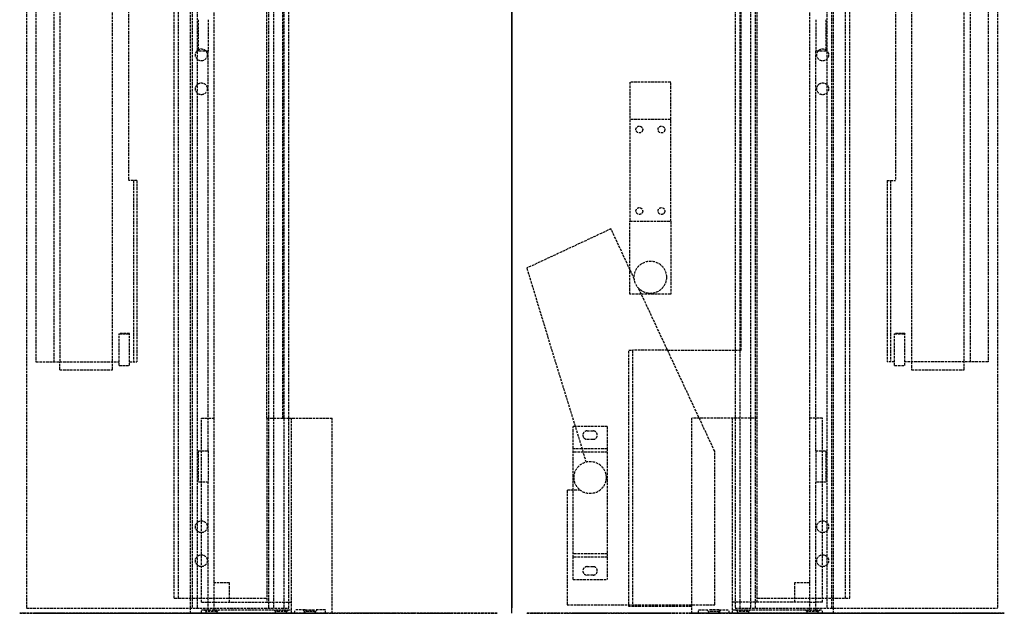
# Model space of a CAD drawing. Header units: millimetres. Extents: x -290 to 290, y 0 to 900.
# Tile 1 of 2: x -290 to 290, y 0 to 350. Entities that reach past the tile are written whole.
import ezdxf

# ---------------------------------------------------------------- set-up
doc = ezdxf.new("R2010")
doc.units = ezdxf.units.MM
doc.header["$LTSCALE"] = 10
doc.linetypes.add('ALLCAD_Strich', pattern=[0.2, 0.15, -0.05])
for name, color, linetype in [('BESCH_KONT_sich_schn_ansi_2d', 40, 'Continuous'), ('BESCH_KONT_sich_schn_grun_2d', 10, 'Continuous'), ('BESCH_KONT_sich_schn_seit_2d', 160, 'Continuous')]:
    doc.layers.add(name, color=color, linetype=linetype)

msp = doc.modelspace()

# ---------------------------------------------------------------- linework, layer by layer
at = {"layer": 'BESCH_KONT_sich_schn_ansi_2d', "linetype": 'ALLCAD_Strich'}
for p, q in [((-290, 0, 15.6), (-290, 0)), ((-287.4, 0, 15.6), (-290, 0, 15.6)), ((-290, 0), (-235.4, 0)), ((-287.4, 0, 3.5), (-287.4, 0, 15.6)), ((-266.4, 0, 3.5), (-287.4, 0, 3.5)), ((-286, 0, 37.5), (-188.4, 0, 37.5)), ((-286, 0, 38.5), (-131.4, 0, 38.5)), ((-286, 0, 37.5), (-286, 0, 38.5)), ((-280.4, 0, 29.95), (-231.4, 0, 29.95)), ((-280.4, 0, 14.95), (-280.4, 0, 29.95)), ((-269.9, 0, 14.95), (-280.4, 0, 14.95)), ((-277.5, 0, 3.5), (-277.5, 0)), ((-275.9, 0, 29.95), (-275.9, 0, 37.5)), ((-273.9, 0, 4.95), (-273.9, 0, 14.95)), ((-266.4, 0, 4.95), (-273.9, 0, 4.95)), ((-270.5, 0, 3.5), (-270.5, 0)), ((-269.9, 0, 29.95), (-269.9, 0, 37.5)), ((-269.9, 0, 14.95), (-266.4, 0, 14.95)), ((-269.9, 0, 27.95), (-269.9, 0, 14.95)), ((-269.9, 0, 27.95), (-266.4, 0, 27.95)), ((-235.4, 0, 3.5), (-266.4, 0, 3.5)), ((-266.4, 0, 27.95), (-235.4, 0, 27.95)), ((-266.4, 0, 3.5), (-266.4, 0, 27.95)), ((-266.4, 0, 14.95), (-220.9, 0, 14.95)), ((-266.4, 0, 4.95), (-257.4, 0, 4.95)), ((-235.4, 0, 4.95), (-257.4, 0, 4.95)), ((-257.4, 0, 4.95), (-257.4, 0, 3.5)), ((-235.4, 0, 27.95), (-231.4, 0, 27.95)), ((-235.4, 0, 3.5), (-235.4, 0, 27.95)), ((-235.4, 0), (-235.4, 0, 3.5)), ((-220.9, 0, 4.95), (-235.4, 0, 4.95)), ((-231.4, 0, 18.65), (-231.4, 0, 37.5)), ((-231.4, 0, 18.65), (-225.4, 0, 18.65)), ((-225.4, 0, 27.95), (-231.4, 0, 27.95)), ((-231.4, 0, 29.95), (-225.4, 0, 29.95)), ((-225.9, 0, 27.95), (-225.9, 0, 29.95)), ((-225.4, 0, 18.65), (-225.4, 0, 37.5)), ((-225.4, 0, 27.95), (-222.9, 0, 27.95)), ((-225.4, 0, 29.95), (-220.9, 0, 29.95)), ((-222.9, 0, 27.95), (-222.9, 0, 15.95)), ((-222.9, 0, 15.95), (-220.9, 0, 15.95)), ((-220.9, 0, 15.95), (-220.9, 0, 29.95)), ((-220.9, 0, 15.95), (-220.9, 0, 4.95)), ((-196.9, 0, 15.95), (-220.9, 0, 15.95)), ((-220.9, 0, 29.95), (-196.9, 0, 29.95)), ((-218.9, 0, 29.95), (-218.9, 0, 37.5)), ((-218.9, 0, 38.5), (-218.9, 0, 76.95)), ((-218.9, 0, 37.5), (-218.9, 0, 38.5)), ((-212.9, 0, 82.95), (-206.9, 0, 82.95)), ((-200.9, 0, 76.95), (-200.9, 0, 38.5)), ((-200.9, 0, 37.5), (-200.9, 0, 29.95)), ((-200.9, 0, 38.5), (-200.9, 0, 37.5)), ((-199, 0, 15.6), (-196.4, 0, 15.6)), ((-199, 0), (-199, 0, 15.6)), ((-144.4, 0), (-199, 0)), ((-198.9, 0, 15.95), (-198.9, 0, 15.6)), ((-198.9, 0, 15.6), (-198.9, 0, 1.45)), ((-198.9, 0, 1.45), (-144.4, 0, 1.45)), ((-196.9, 0, 29.95), (-196.9, 0, 15.95)), ((-196.9, 0, 15.6), (-196.9, 0, 15.95)), ((-196.9, 0, 3.45), (-196.9, 0, 15.6)), ((-144.4, 0, 3.45), (-196.9, 0, 3.45)), ((-196.4, 0, 3.5), (-166.4, 0, 3.5)), ((-196.4, 0, 15.6), (-196.4, 0, 3.5)), ((-127.9, 0, 29.95), (-189.4, 0, 29.95)), ((-189.4, 0, 29.95), (-189.4, 0, 14.95)), ((-189.4, 0, 14.95), (-182.9, 0, 14.95)), ((-188.4, 0, 37.5), (-188.4, 0, 36.15)), ((-186.5, 0, 3.5), (-186.5, 0)), ((-185.4, 0, 37.5), (-143.4, 0, 37.5)), ((-185.4, 0, 36.15), (-185.4, 0, 37.5)), ((-184.9, 0, 37.5), (-184.9, 0, 29.95)), ((-182.9, 0, 14.95), (-182.9, 0, 4.95)), ((-182.9, 0, 4.95), (-129.9, 0, 4.95)), ((-182.9, 0, 14.95), (-178.9, 0, 14.95)), ((-179.5, 0, 3.5), (-179.5, 0)), ((-178.9, 0, 37.5), (-178.9, 0, 29.95)), ((-178.9, 0, 14.95), (-175.4, 0, 14.95)), ((-178.9, 0, 14.95), (-178.9, 0, 27.95)), ((-178.9, 0, 27.95), (-175.4, 0, 27.95)), ((-175.4, 0, 4.95), (-175.4, 0, 3.5)), ((-175.4, 0, 27.95), (-144.4, 0, 27.95)), ((-175.4, 0, 4.95), (-175.4, 0, 14.95)), ((-175.4, 0, 14.95), (-137.57, 0, 14.95)), ((-175.4, 0, 27.95), (-175.4, 0, 14.95)), ((-166.4, 0, 4.95), (-166.4, 0, 3.5)), ((-166.4, 0, 3.5), (-144.4, 0, 3.5)), ((-144.4, 0, 3.5), (-144.4, 0, 4.95)), ((-144.4, 0, 3.5), (-144.4, 0)), ((-144.4, 0, 1.45), (-119.9, 0, 1.45)), ((-121.9, 0, 3.45), (-144.4, 0, 3.45)), ((-144.4, 0, 27.95), (-134.9, 0, 27.95)), ((-144.4, 0, 27.95), (-144.4, 0, 4.95)), ((-143.4, 0, 37.5), (-143.4, 0, 36.15)), ((-140.4, 0, 36.15), (-140.4, 0, 29.95)), ((-140.4, 0, 37.5), (-134.4, 0, 37.5)), ((-140.4, 0, 36.15), (-140.4, 0, 37.5)), ((-140.4, 0, 27.95), (-140.4, 0, 18.65)), ((-140.4, 0, 18.65), (-134.4, 0, 18.65)), ((-134.43, 0, 14.95), (-137.57, 0, 14.95)), ((-134.9, 0, 27.95), (-131.9, 0, 27.95)), ((-134.9, 0, 27.95), (-134.9, 0, 29.95)), ((-134.43, 0, 14.95), (-129.9, 0, 14.95)), ((-134.4, 0, 29.95), (-134.4, 0, 33.78)), ((-134.4, 0, 33.78), (-134.4, 0, 36.15)), ((-134.4, 0, 37.5), (-134.4, 0, 36.15)), ((-134.4, 0, 18.65), (-134.4, 0, 29.95)), ((-131.9, 0, 27.95), (-131.9, 0, 15.95)), ((-131.9, 0, 15.95), (-129.9, 0, 15.95)), ((-131.4, 0, 36.15), (-131.4, 0, 38.5)), ((-129.9, 0, 15.95), (-105.9, 0, 15.95)), ((-129.9, 0, 4.95), (-129.9, 0, 15.95)), ((-129.9, 0, 15.95), (-129.9, 0, 29.95)), ((-127.9, 0, 76.95), (-127.9, 0, 29.95)), ((-109.9, 0, 29.95), (-127.9, 0, 29.95)), ((-115.9, 0, 82.95), (-121.9, 0, 82.95)), ((-121.9, 0, 15.95), (-121.9, 0, 3.45)), ((-121.9, 0, 29.95), (-121.9, 0, 15.95)), ((-119.9, 0, 1.45), (-119.9, 0, 15.95)), ((-119.9, 0, 15.95), (-119.9, 0, 27.95)), ((-119.9, 0, 27.95), (-117.9, 0, 27.95)), ((-119.4, 0, 34.95), (-109.9, 0, 34.95)), ((-119.4, 0, 29.95), (-119.4, 0, 34.95)), ((-117.9, 0, 27.95), (-105.9, 0, 27.95)), ((-117.9, 0, 29.95), (-117.9, 0, 27.95)), ((-105.9, 0, 29.95), (-109.9, 0, 29.95)), ((-109.9, 0, 29.95), (-109.9, 0, 76.95)), ((-109.9, 0, 34.95), (-93.5, 0, 34.95)), ((-105.9, 0, 15.95), (-105.9, 0, 29.95)), ((-105.9, 0, 27.95), (-93.5, 0, 27.95)), ((-93.5, 0, 29.95), (-105.9, 0, 29.95)), ((-93.5, 0, 30), (-69.5, 0, 30)), ((-93.5, 0, 21), (-93.5, 0, 30)), ((-69.5, 0, 21), (-93.5, 0, 21)), ((-93.5, 0, 38.5), (-69.5, 0, 38.5)), ((-93.5, 0, 38.5), (-93.5, 0, 30)), ((-93.5, 0, 23), (-69.5, 0, 23)), ((-93.5, 0, 27.95), (-91.63, 0, 27.95)), ((-91.63, 0, 29.95), (-93.5, 0, 29.95)), ((-93.5, 0, 34.95), (-74.64, 0, 34.95)), ((-91.63, 0, 27.95), (-68.9, 0, 27.95)), ((-91.63, 0, 29.95), (-68.9, 0, 29.95)), ((-91.63, 0, 27.95), (-91.63, 0, 29.95)), ((-74.64, 0, 24.95), (-91.63, 0, 24.95)), ((-91.63, 0, 27.95), (-91.63, 0, 24.95)), ((-91, 0, 38.5), (-91, 0, 23)), ((-90, 0, 38.5), (-90, 0, 21)), ((-86, 0, 38.5), (-86, 0, 21)), ((-77, 0, 38.5), (-77, 0, 21)), ((-74.64, 0, 24.95), (-72.06, 0, 24.95)), ((-72.06, 0, 34.95), (-74.64, 0, 34.95)), ((-74.64, 0, 34.95), (-74.64, 0, 24.95)), ((-73, 0, 38.5), (-73, 0, 21)), ((-69.5, 0, 24.95), (-72.06, 0, 24.95)), ((-72.06, 0, 34.95), (-69.5, 0, 34.95)), ((-72.06, 0, 24.95), (-72.06, 0, 34.95)), ((-72, 0, 38.5), (-72, 0, 23)), ((-69.5, 0, 21), (-69.5, 0, 30)), ((-58.29, 0, 24.95), (-69.5, 0, 24.95)), ((-69.5, 0, 34.95), (-58.29, 0, 34.95)), ((-69.5, 0, 38.5), (-69.5, 0, 30)), ((-68.9, 0, 29.95), (-68.9, 0, 27.95)), ((-68.9, 0, 27.95), (-68.9, 0, 24.95)), ((-8.68, 0, 24.95), (-58.29, 0, 24.95)), ((-58.29, 0, 34.95), (-8.68, 0, 34.95)), ((-58.29, 0, 24.95), (-58.29, 0, 34.95)), ((-56, 0, 20.5), (-36, 0, 20.5)), ((-56, 0, 2), (-56, 0, 20.5)), ((-56, 0, 2), (-36, 0, 2)), ((-56, 0), (-36, 0)), ((-56, 0), (-56, 0, 2)), ((-56, 0, 18.5), (-36, 0, 18.5)), ((-55.47, 0, 36.25), (-36.52, 0, 36.25)), ((-55.47, 0, 20.5), (-55.47, 0, 24.95)), ((-55.47, 0, 34.95), (-55.47, 0, 36.25)), ((-50.25, 0, 2), (-50.25, 0)), ((-47.75, 0, 2), (-47.75, 0)), ((-44.25, 0, 2), (-44.25, 0)), ((-43.6, 0, 34.95), (-43.6, 0, 24.95)), ((-41.75, 0, 2), (-41.75, 0)), ((-40.21, 0, 24.95), (-40.21, 0, 34.95)), ((-36.52, 0, 20.5), (-36.52, 0, 24.95)), ((-36.52, 0, 34.95), (-36.52, 0, 36.25)), ((-36.52, 0, 24.95), (-36.52, 0, 34.95)), ((-36, 0, 20.5), (-36, 0, 2)), ((-36, 0, 2), (-36, 0)), ((-32.4, 0, 24.95), (-32.4, 0, 34.95)), ((-8.68, 0, 34.95), (-8.68, 0, 24.95)), ((32.4, 0, 24.95), (8.68, 0, 24.95)), ((8.68, 0, 34.95), (8.68, 0, 24.95)), ((8.68, 0, 34.95), (32.4, 0, 34.95)), ((68.9, 0, 24.95), (32.4, 0, 24.95)), ((32.4, 0, 24.95), (32.4, 0, 34.95)), ((32.4, 0, 34.95), (109.9, 0, 34.95)), ((36, 0, 2), (36, 0, 20.5)), ((36, 0), (36, 0, 2)), ((36, 0, 2), (56, 0, 2)), ((56, 0, 20.5), (36, 0, 20.5)), ((56, 0), (36, 0)), ((56, 0, 18.5), (36, 0, 18.5)), ((36.52, 0, 36.25), (55.47, 0, 36.25)), ((36.52, 0, 20.5), (36.52, 0, 24.95)), ((36.52, 0, 34.95), (36.52, 0, 36.25)), ((36.52, 0, 24.95), (36.52, 0, 34.95)), ((40.21, 0, 24.95), (40.21, 0, 34.95)), ((41.75, 0, 2), (41.75, 0)), ((43.6, 0, 34.95), (43.6, 0, 24.95)), ((44.25, 0, 2), (44.25, 0)), ((45.99, 0, 0), (45.99, 0, 0)), ((45.99, 0, 0.01), (45.99, 0, 0.01)), ((45.99, 0, 0), (45.99, 0, 0.01)), ((45.99, 0, 0), (45.99, 0, 0)), ((45.99, 0, 0.01), (45.99, 0, 0)), ((45.99, 0, 0.01), (45.99, 0, 0.01)), ((45.99, 0, 0.01), (45.99, 0, 0)), ((46, 0, 0.01), (46, 0, 0.01)), ((46, 0, 0.01), (46, 0, 0)), ((46, 0, 0.01), (46, 0, 0.01)), ((46, 0, 0), (46, 0, 0)), ((46, 0, 0), (46, 0, 0.01)), ((46, 0, 0), (46, 0, 0)), ((46, 0, 0), (46, 0, 0)), ((46, 0, 0), (46, 0, 0)), ((46, 0, 0.01), (46, 0, 0.01)), ((46, 0, 0.01), (46, 0, 0.01)), ((46, 0, 0), (46, 0, 0.01)), ((46, 0, 0), (46, 0, 0.01)), ((46.01, 0, 0), (46.01, 0, 0)), ((46.01, 0, 0.01), (46.01, 0, 0.01)), ((46.01, 0, 0), (46.01, 0, 0)), ((46.01, 0, 0.01), (46.01, 0, 0)), ((46.01, 0, 0.01), (46.01, 0, 0.01)), ((46.01, 0, 0.01), (46.01, 0, 0)), ((46.01, 0, 0), (46.01, 0, 0.01)), ((47.75, 0, 2), (47.75, 0)), ((50.25, 0, 2), (50.25, 0)), ((55.47, 0, 20.5), (55.47, 0, 24.95)), ((55.47, 0, 34.95), (55.47, 0, 36.25)), ((56, 0, 20.5), (56, 0, 2)), ((56, 0, 2), (56, 0)), ((58.29, 0, 24.95), (58.29, 0, 34.95)), ((68.9, 0, 16), (70.9, 0, 16)), ((105.9, 0, 29.95), (68.9, 0, 29.95)), ((68.9, 0, 29.95), (68.9, 0, 16)), ((68.9, 0, 24.95), (70.9, 0, 24.95)), ((69.5, 0, 38.5), (72, 0, 38.5)), ((69.5, 0, 38.5), (69.5, 0, 34.95)), ((69.5, 0, 30), (93.5, 0, 30)), ((70.9, 0, 21), (69.5, 0, 21)), ((70.9, 0, 23), (69.5, 0, 23)), ((69.5, 0, 23), (69.5, 0, 21)), ((69.5, 0, 34.95), (69.5, 0, 23)), ((93.5, 0, 21), (70.9, 0, 21)), ((93.5, 0, 23), (70.9, 0, 23)), ((70.9, 0, 16), (70.9, 0, 27.95)), ((105.9, 0, 27.95), (70.9, 0, 27.95)), ((91.63, 0, 24.95), (70.9, 0, 24.95)), ((91, 0, 38.5), (72, 0, 38.5)), ((72, 0, 38.5), (72, 0, 34.95)), ((72, 0, 24.95), (72, 0, 23)), ((72, 0, 34.95), (72, 0, 24.95)), ((72.06, 0, 24.95), (72.06, 0, 34.95)), ((73, 0, 38.5), (73, 0, 21)), ((74.64, 0, 34.95), (74.64, 0, 24.95)), ((77, 0, 38.5), (77, 0, 21)), ((86, 0, 38.5), (86, 0, 21)), ((90, 0, 38.5), (90, 0, 21)), ((91, 0, 38.5), (93.5, 0, 38.5)), ((91, 0, 38.5), (91, 0, 34.95)), ((91, 0, 24.95), (91, 0, 23)), ((91, 0, 34.95), (91, 0, 24.95)), ((91.63, 0, 27.95), (91.63, 0, 24.95)), ((91.63, 0, 27.95), (91.63, 0, 29.95)), ((93.5, 0, 21), (93.5, 0, 23)), ((93.5, 0, 38.5), (93.5, 0, 34.95)), ((93.5, 0, 27.95), (93.5, 0, 23)), ((93.5, 0, 34.95), (93.5, 0, 27.95)), ((105.9, 0, 29.95), (109.9, 0, 29.95)), ((105.9, 0, 15.95), (105.9, 0, 29.95)), ((129.9, 0, 15.95), (105.9, 0, 15.95)), ((144.4, 0, 27.95), (105.9, 0, 27.95)), ((109.9, 0, 29.95), (109.9, 0, 76.95)), ((127.9, 0, 29.95), (109.9, 0, 29.95)), ((109.9, 0, 34.95), (119.4, 0, 34.95)), ((115.9, 0, 82.95), (121.9, 0, 82.95)), ((119.4, 0, 29.95), (119.4, 0, 34.95)), ((127.9, 0, 29.95), (189.4, 0, 29.95)), ((127.9, 0, 76.95), (127.9, 0, 29.95)), ((182.9, 0, 4.95), (129.9, 0, 4.95)), ((129.9, 0, 4.95), (129.9, 0, 15.95)), ((129.9, 0, 14.95), (134.43, 0, 14.95)), ((131.9, 0, 15.95), (129.9, 0, 15.95)), ((129.9, 0, 15.95), (129.9, 0, 29.95)), ((131.4, 0, 38.5), (286, 0, 38.5)), ((131.4, 0, 36.15), (131.4, 0, 38.5)), ((131.9, 0, 27.95), (131.9, 0, 15.95)), ((134.4, 0, 36.15), (134.4, 0, 29.95)), ((134.4, 0, 37.5), (140.4, 0, 37.5)), ((134.4, 0, 37.5), (134.4, 0, 36.15)), ((134.4, 0, 29.95), (134.4, 0, 18.65)), ((134.4, 0, 18.65), (140.4, 0, 18.65)), ((134.43, 0, 14.95), (137.57, 0, 14.95)), ((134.9, 0, 27.95), (134.9, 0, 29.95)), ((137.57, 0, 14.95), (175.4, 0, 14.95)), ((140.4, 0, 29.95), (140.4, 0, 36.15)), ((140.4, 0, 36.15), (140.4, 0, 37.5)), ((140.4, 0, 27.95), (140.4, 0, 18.65)), ((143.4, 0, 37.5), (143.4, 0, 36.15)), ((143.4, 0, 37.5), (185.4, 0, 37.5)), ((144.4, 0), (144.4, 0, 3.5)), ((144.4, 0, 4.95), (144.4, 0, 3.5)), ((144.4, 0, 3.5), (166.4, 0, 3.5)), ((199, 0), (144.4, 0)), ((144.4, 0, 4.95), (144.4, 0, 27.95)), ((144.4, 0, 27.95), (175.4, 0, 27.95)), ((166.4, 0, 3.5), (166.4, 0, 4.95)), ((166.4, 0, 3.5), (196.4, 0, 3.5)), ((175.4, 0, 3.5), (175.4, 0, 4.95)), ((175.4, 0, 14.95), (175.4, 0, 27.95)), ((175.4, 0, 27.95), (178.9, 0, 27.95)), ((175.4, 0, 14.95), (178.9, 0, 14.95)), ((175.4, 0, 14.95), (175.4, 0, 4.95)), ((178.9, 0, 37.5), (178.9, 0, 29.95)), ((178.9, 0, 14.95), (182.9, 0, 14.95)), ((178.9, 0, 27.95), (178.9, 0, 14.95)), ((179.5, 0, 3.5), (179.5, 0)), ((182.9, 0, 14.95), (182.9, 0, 4.95)), ((189.4, 0, 14.95), (182.9, 0, 14.95)), ((184.9, 0, 37.5), (184.9, 0, 29.95)), ((185.4, 0, 36.15), (185.4, 0, 37.5)), ((186.5, 0, 3.5), (186.5, 0)), ((188.4, 0, 37.5), (188.4, 0, 36.15)), ((188.4, 0, 37.5), (286, 0, 37.5)), ((189.4, 0, 29.95), (189.4, 0, 14.95)), ((196.4, 0, 15.6), (199, 0, 15.6)), ((196.4, 0, 3.5), (196.4, 0, 15.6)), ((220.9, 0, 29.95), (196.9, 0, 29.95)), ((196.9, 0, 29.95), (196.9, 0, 15.95)), ((196.9, 0, 15.95), (220.9, 0, 15.95)), ((199, 0, 15.6), (199, 0)), ((200.9, 0, 76.95), (200.9, 0, 38.5)), ((200.9, 0, 37.5), (200.9, 0, 29.95)), ((200.9, 0, 38.5), (200.9, 0, 37.5)), ((212.9, 0, 82.95), (206.9, 0, 82.95)), ((218.9, 0, 29.95), (218.9, 0, 37.5)), ((218.9, 0, 38.5), (218.9, 0, 76.95)), ((218.9, 0, 37.5), (218.9, 0, 38.5)), ((225.4, 0, 29.95), (220.9, 0, 29.95)), ((220.9, 0, 15.95), (220.9, 0, 4.95)), ((220.9, 0, 4.95), (235.4, 0, 4.95)), ((222.9, 0, 15.95), (220.9, 0, 15.95)), ((220.9, 0, 15.95), (220.9, 0, 29.95)), ((266.4, 0, 14.95), (220.9, 0, 14.95)), ((225.4, 0, 27.95), (222.9, 0, 27.95)), ((222.9, 0, 27.95), (222.9, 0, 15.95)), ((225.4, 0, 18.65), (225.4, 0, 37.5)), ((225.4, 0, 18.65), (231.4, 0, 18.65)), ((225.4, 0, 29.95), (231.4, 0, 29.95)), ((231.4, 0, 27.95), (225.4, 0, 27.95)), ((225.9, 0, 29.95), (225.9, 0, 27.95)), ((280.4, 0, 29.95), (231.4, 0, 29.95)), ((231.4, 0, 18.65), (231.4, 0, 37.5)), ((235.4, 0, 27.95), (231.4, 0, 27.95)), ((235.4, 0, 3.5), (266.4, 0, 3.5)), ((235.4, 0, 3.5), (235.4, 0, 27.95)), ((235.4, 0, 27.95), (266.4, 0, 27.95)), ((235.4, 0, 3.5), (235.4, 0)), ((235.4, 0), (290, 0)), ((257.4, 0, 4.95), (235.4, 0, 4.95)), ((257.4, 0, 4.95), (266.4, 0, 4.95)), ((257.4, 0, 3.5), (257.4, 0, 4.95)), ((266.4, 0, 27.95), (269.9, 0, 27.95)), ((266.4, 0, 27.95), (266.4, 0, 3.5)), ((266.4, 0, 4.95), (273.9, 0, 4.95)), ((269.9, 0, 14.95), (266.4, 0, 14.95)), ((287.4, 0, 3.5), (266.4, 0, 3.5)), ((269.9, 0, 27.95), (269.9, 0, 14.95)), ((269.9, 0, 14.95), (280.4, 0, 14.95)), ((269.9, 0, 29.95), (269.9, 0, 37.5)), ((270.5, 0, 3.5), (270.5, 0)), ((273.9, 0, 4.95), (273.9, 0, 14.95)), ((275.9, 0, 29.95), (275.9, 0, 37.5)), ((277.5, 0, 3.5), (277.5, 0)), ((280.4, 0, 14.95), (280.4, 0, 29.95)), ((286, 0, 38.5), (286, 0, 37.5)), ((290, 0, 15.6), (287.4, 0, 15.6)), ((287.4, 0, 15.6), (287.4, 0, 3.5)), ((290, 0), (290, 0, 15.6))]:
    msp.add_line(p, q, dxfattribs=at)
at = {"layer": 'BESCH_KONT_sich_schn_ansi_2d', "linetype": 'ALLCAD_Strich', "extrusion": (0, 1, 0)}
for centre in [(268, 11), (227, 11), (210, 77), (-210, 77), (-227, 11), (-268, 11)]:
    msp.add_circle(centre, 3.25, dxfattribs=at)
at = {"layer": 'BESCH_KONT_sich_schn_ansi_2d', "linetype": 'ALLCAD_Strich', "extrusion": (0, -1, 0)}
for centre, radius in [((-210, 77), 4.25), ((-177, 11), 4.25), ((-177, 11), 3.25), ((-136, 11), 3.25), ((-119, 77), 4.25), ((-119, 40), 4.25), ((-119, 40), 3.25), ((-119, 77), 3.25), ((119, 40), 4.25), ((119, 77), 4.25), ((119, 77), 3.25), ((119, 40), 3.25), ((136, 11), 3.25), ((177, 11), 4.25), ((177, 11), 3.25), ((210, 77), 4.25)]:
    msp.add_circle(centre, radius, dxfattribs=at)
for centre, radius, start, end in [((-268, 11), 4.25, 111.6567, 0), ((-268, 11), 4.25, 68.3433, 111.6567), ((-268, 11), 4.25, 360, 68.3433), ((-227, 11), 4.25, 111.6567, 68.3433), ((-210, 40), 4.25, 0, 200.66732), ((-210, 40), 4.25, 200.66732, 216.03188), ((-210, 40), 4.25, 216.03188, 323.96812), ((-210, 40), 4.25, 323.96812, 339.33268), ((-210, 40), 4.25, 339.33268, 360), ((-186.9, 36.15), 1.5, 180, 0), ((-141.9, 36.15), 1.5, 180, 0), ((-136, 11), 4.25, 111.6567, 68.3433), ((-136, 11), 4.25, 68.3433, 111.6567), ((-132.9, 36.15), 1.5, 180, 0), ((-121.9, 76.95), 6, 90, 180), ((-115.9, 76.95), 6, 0, 90), ((45.99, 0), 0.00116, 180, 270), ((45.99, 0.01), 0.00116, 90, 180), ((45.99, 0), 0.00271, 270, 360), ((45.99, 0.01), 0.00271, 0, 90), ((46, 0.01), 0.00217, 270, 360), ((46, 0.01), 0.00217, 0, 90), ((46.01, 0), 0.00116, 180, 270), ((46.01, 0.01), 0.00116, 90, 180), ((46.01, 0), 0.00271, 270, 360), ((46.01, 0.01), 0.00271, 0, 90), ((136, 11), 4.25, 111.6567, 68.3433), ((136, 11), 4.25, 68.3433, 111.6567), ((206.9, 76.95), 6, 90, 180), ((210, 40), 4.25, 180, 200.66732), ((210, 40), 4.25, 339.33268, 180), ((210, 40), 4.25, 200.66732, 216.03188), ((210, 40), 4.25, 216.03188, 323.96812), ((212.9, 76.95), 6, 0, 90), ((210, 40), 4.25, 323.96812, 339.33268), ((227, 11), 4.25, 111.6567, 68.3433), ((227, 11), 4.25, 68.3433, 111.6567), ((268, 11), 4.25, 180, 68.3433), ((268, 11), 4.25, 111.6567, 180), ((268, 11), 4.25, 68.3433, 111.6567)]:
    msp.add_arc(centre, radius, start, end, dxfattribs=at)
at = {"layer": 'BESCH_KONT_sich_schn_ansi_2d', "linetype": 'ALLCAD_Strich', "extrusion": (0, 1, 0)}
for centre, radius, start, end in [((227, 11), 4.25, 68.3433, 111.6567), ((212.9, 76.95), 6, 0, 90), ((210, 40), 3.25, 336.42182, 207.48643), ((210, 40), 3.25, 332.51357, 336.42182), ((210, 40), 3.25, 309.71514, 332.51357), ((210, 40), 3.25, 230.28486, 309.71514), ((210, 40), 3.25, 207.48643, 230.28486), ((206.9, 76.95), 6, 90, 180), ((-45.99, 0.01), 0.00271, 0, 90), ((-45.99, 0), 0.00271, 270, 360), ((-45.99, 0.01), 0.00116, 90, 180), ((-45.99, 0), 0.00116, 180, 270), ((-46, 0.01), 0.00093, 90, 180), ((-46, 0.01), 0.00093, 180, 270), ((-46.01, 0.01), 0.00271, 0, 90), ((-46.01, 0), 0.00271, 270, 360), ((-46.01, 0.01), 0.00116, 90, 180), ((-46.01, 0), 0.00116, 180, 270), ((-115.9, 76.95), 6, 0, 90), ((-121.9, 76.95), 6, 90, 180), ((-132.9, 36.15), 1.5, 180, 0), ((-141.9, 36.15), 1.5, 180, 0), ((-186.9, 36.15), 1.5, 180, 0), ((-210, 40), 3.25, 336.42182, 207.48643), ((-210, 40), 3.25, 332.51357, 336.42182), ((-210, 40), 3.25, 309.71514, 332.51357), ((-210, 40), 3.25, 230.28486, 309.71514), ((-210, 40), 3.25, 207.48643, 230.28486)]:
    msp.add_arc(centre, radius, start, end, dxfattribs=at)
at = {"layer": 'BESCH_KONT_sich_schn_grun_2d', "linetype": 'ALLCAD_Strich'}
for p, q in [((-286, 896.9), (-286, 3.1)), ((-280.4, 896.9), (-280.4, 148.2)), ((-266.4, 898), (-266.4, 148.2)), ((-188.4, 896.9), (-188.4, 3.1)), ((-185.4, 896.9), (-185.4, 3.1)), ((-143.4, 896.9), (-143.4, 3.1)), ((-140.4, 896.9), (-140.4, 3.1)), ((-134.4, 896.9), (-134.4, 3.1)), ((-131.4, 3.1), (-131.4, 896.9)), ((131.4, 896.9), (131.4, 3.1)), ((134.4, 3.1), (134.4, 896.9)), ((140.4, 896.9), (140.4, 3.1)), ((143.4, 3.1), (143.4, 896.9)), ((185.4, 896.9), (185.4, 3.1)), ((188.4, 3.1), (188.4, 896.9)), ((266.4, 148.2), (266.4, 898)), ((280.4, 896.9), (280.4, 148.2)), ((286, 896.9), (286, 3.1)), ((-235.4, 148.2), (-235.4, 785)), ((-225.9, 785), (-225.9, 255)), ((225.9, 785), (225.9, 255)), ((235.4, 785), (235.4, 148.2)), ((-189.4, 3.1), (-189.4, 751.8)), ((-175.4, 2), (-175.4, 751.8)), ((-144.4, 115), (-144.4, 751.8)), ((144.4, 115), (144.4, 751.8)), ((175.4, 2), (175.4, 751.8)), ((189.4, 3.1), (189.4, 751.8)), ((-134.9, 115), (-134.9, 585.26)), ((134.9, 155), (134.9, 585.26)), ((-199, 9), (-199, 510)), ((-196.4, 9), (-196.4, 510)), ((196.4, 9), (196.4, 510)), ((199, 9), (199, 510)), ((-269.9, 475.26), (-269.9, 148.2)), ((269.9, 475.26), (269.9, 148.2)), ((-184.9, 349.74), (-184.9, 331.26)), ((-178.9, 349.74), (-178.9, 331.26)), ((178.9, 349.74), (178.9, 331.26)), ((184.9, 349.74), (184.9, 331.26)), ((-178.9, 331.26), (-184.9, 331.26)), ((-178.9, 95.74), (-178.9, 331.26)), ((184.9, 331.26), (178.9, 331.26)), ((178.9, 95.74), (178.9, 331.26)), ((69.5, 313), (69.5, 291)), ((93.5, 313), (69.5, 313)), ((93.5, 291), (93.5, 313)), ((93.5, 291), (69.5, 291)), ((69.5, 291), (69.5, 231)), ((93.5, 231), (93.5, 291)), ((-220.9, 255), (-225.9, 255)), ((-222.9, 255), (-222.9, 148.2)), ((-220.9, 255), (-220.9, 148.2)), ((220.9, 255), (225.9, 255)), ((220.9, 255), (220.9, 148.2)), ((222.9, 255), (222.9, 148.2)), ((58.29, 226.5), (8.68, 203.36)), ((72.06, 196.97), (58.29, 226.5)), ((69.5, 202.45), (69.5, 231)), ((69.5, 231), (93.5, 231)), ((93.5, 231), (93.5, 188)), ((8.68, 203.36), (43.6, 89.17)), ((69.5, 188), (69.5, 202.45)), ((119.4, 95.44), (74.64, 191.42)), ((76.24, 188), (69.5, 188)), ((93.5, 188), (76.24, 188)), ((-225.4, 164.92), (-231.4, 164.92)), ((-231.4, 164.92), (-231.4, 164.74)), ((-231.4, 146.07), (-231.4, 164.74)), ((-231.4, 164.74), (-225.4, 164.74)), ((-225.4, 164.74), (-225.4, 164.92)), ((-225.4, 146.07), (-225.4, 164.74)), ((225.4, 164.92), (225.4, 164.74)), ((231.4, 164.92), (225.4, 164.92)), ((225.4, 164.74), (231.4, 164.74)), ((225.4, 146.07), (225.4, 164.74)), ((231.4, 164.92), (231.4, 164.74)), ((231.4, 146.07), (231.4, 164.74)), ((68.9, 155), (70.9, 155)), ((68.9, 5.02), (68.9, 155)), ((70.9, 155), (70.9, 4)), ((91.63, 155), (70.9, 155)), ((91.63, 155), (131.4, 155)), ((131.4, 155), (134.9, 155)), ((-280.4, 148.2), (-231.4, 148.2)), ((-266.4, 143.5), (-266.4, 148.2)), ((-235.4, 143.5), (-235.4, 148.2)), ((-231.4, 146.07), (-225.4, 146.07)), ((-225.4, 148.2), (-220.9, 148.2)), ((225.4, 148.2), (220.9, 148.2)), ((225.4, 146.07), (231.4, 146.07)), ((280.4, 148.2), (231.4, 148.2)), ((235.4, 148.2), (235.4, 143.5)), ((266.4, 143.5), (266.4, 148.2)), ((-266.4, 143.5), (-235.4, 143.5)), ((235.4, 143.5), (266.4, 143.5)), ((-182.9, 115), (-178.9, 115)), ((-182.9, 6.5), (-182.9, 115)), ((-178.9, 115), (-175.4, 115)), ((-144.4, 115), (-134.9, 115)), ((-144.4, 115), (-144.4, 6.5)), ((-134.9, 115), (-131.4, 115)), ((-131.4, 115), (-105.9, 115)), ((-129.9, 0), (-129.9, 115)), ((-105.9, 0), (-105.9, 115)), ((105.9, 4), (105.9, 115)), ((144.4, 115), (105.9, 115)), ((129.9, 0), (129.9, 115)), ((144.4, 6.5), (144.4, 115)), ((178.9, 115), (175.4, 115)), ((182.9, 115), (178.9, 115)), ((182.9, 6.5), (182.9, 115)), ((36, 97), (36, 110)), ((37.23, 110), (36, 110)), ((56, 110), (37.23, 110)), ((44.25, 107.5), (47.75, 107.5)), ((56, 110), (56, 97)), ((47.75, 102.5), (44.25, 102.5)), ((-184.9, 95.74), (-184.9, 77.26)), ((-184.9, 95.74), (-178.9, 95.74)), ((-178.9, 95.74), (-178.9, 77.26)), ((36, 72.5), (36, 97)), ((41.2, 97), (36, 97)), ((56, 95), (36, 95)), ((56, 97), (41.2, 97)), ((45.99, 95), (45.99, 94.99)), ((45.99, 95), (45.99, 94.99)), ((45.99, 95), (45.99, 94.99)), ((45.99, 95), (45.99, 94.99)), ((45.99, 95), (45.99, 94.99)), ((45.99, 95), (45.99, 94.99)), ((45.99, 95), (45.99, 94.99)), ((45.99, 94.99), (45.99, 94.99)), ((45.99, 94.99), (45.99, 94.99)), ((45.99, 94.99), (46, 94.99)), ((46, 94.99), (46, 95)), ((46, 95), (46, 94.99)), ((46, 95), (46, 94.99)), ((46, 95), (46, 94.99)), ((46, 95), (46, 94.99)), ((46, 95), (46, 94.99)), ((46, 95), (46, 94.99)), ((46, 95), (46, 94.99)), ((46, 95), (46, 94.99)), ((46, 94.99), (46, 94.99)), ((46, 94.99), (46, 94.99)), ((46.01, 94.99), (46, 94.99)), ((46.01, 95), (46.01, 94.99)), ((46.01, 95), (46.01, 94.99)), ((46.01, 95), (46.01, 94.99)), ((46.01, 95), (46.01, 94.99)), ((46.01, 95), (46.01, 94.99)), ((46.01, 95), (46.01, 94.99)), ((46.01, 95), (46.01, 94.99)), ((46.01, 94.99), (46.01, 94.99)), ((46.01, 94.99), (46.01, 94.99)), ((56, 97), (56, 33)), ((119.4, 5.02), (119.4, 95.44)), ((178.9, 95.74), (178.9, 77.26)), ((178.9, 95.74), (184.9, 95.74)), ((184.9, 95.74), (184.9, 77.26)), ((-178.9, 77.26), (-184.9, 77.26)), ((-178.9, 2), (-178.9, 77.26)), ((184.9, 77.26), (178.9, 77.26)), ((178.9, 2), (178.9, 77.26)), ((40.21, 72.5), (32.4, 72.5)), ((32.4, 72.5), (32.4, 5.02)), ((36, 33), (36, 72.5)), ((56, 35), (36, 35)), ((36, 20), (36, 33)), ((56, 33), (36, 33)), ((56, 33), (56, 20)), ((44.25, 27.5), (47.75, 27.5)), ((-166.4, 18), (-175.4, 18)), ((-166.4, 6.5), (-166.4, 18)), ((36, 20), (56, 20)), ((47.75, 22.5), (44.25, 22.5)), ((166.4, 18), (166.4, 6.5)), ((175.4, 18), (166.4, 18)), ((-199, 9), (-196.4, 9)), ((-196.4, 9), (-166.4, 9)), ((-182.9, 6.5), (-178.9, 6.5)), ((-178.9, 6.5), (-175.4, 6.5)), ((-175.4, 6.5), (-129.9, 6.5)), ((-166.4, 9), (-144.4, 9)), ((175.4, 6.5), (129.9, 6.5)), ((144.4, 9), (166.4, 9)), ((166.4, 9), (196.4, 9)), ((175.4, 6.5), (178.9, 6.5)), ((182.9, 6.5), (178.9, 6.5)), ((196.4, 9), (199, 9)), ((-286, 3.1), (-131.4, 3.1)), ((-189.4, 0), (-189.4, 3.1)), ((-127.9, 0), (-189.4, 0)), ((-182.9, 2), (-178.9, 2)), ((-182.9, 0), (-182.9, 2)), ((-180.25, 1), (-181.25, 2)), ((-173.75, 1), (-180.25, 1)), ((-180.25, 0), (-180.25, 1)), ((-178.9, 2), (-175.4, 2)), ((-175.4, 2), (-137.57, 2)), ((-173.75, 1), (-172.75, 2)), ((-173.75, 0), (-173.75, 1)), ((-139.25, 1), (-140.25, 2)), ((-132.75, 1), (-139.25, 1)), ((-139.25, 0), (-139.25, 1)), ((-137.57, 2), (-134.43, 2)), ((-134.43, 2), (-129.9, 2)), ((-132.75, 1), (-131.75, 2)), ((-132.75, 0), (-132.75, 1)), ((-121.9, 2), (-127.9, 2)), ((-127.9, 0), (-127.9, 2)), ((-127.9, 0), (-121.9, 0)), ((-122.25, 1), (-123.25, 2)), ((-115.75, 1), (-122.25, 1)), ((-122.25, 0), (-122.25, 1)), ((-121.9, 2), (-115.9, 2)), ((-121.9, 0), (-121.9, 2)), ((-115.9, 0), (-121.9, 0)), ((-109.9, 2), (-115.9, 2)), ((-115.9, 0), (-115.9, 2)), ((-115.9, 0), (-109.9, 0)), ((-115.75, 1), (-114.75, 2)), ((-115.75, 0), (-115.75, 1)), ((-109.9, 0), (-109.9, 2)), ((-105.9, 0), (-109.9, 0)), ((32.4, 5.02), (119.4, 5.02)), ((68.9, 4), (68.9, 5.02)), ((105.9, 4), (68.9, 4)), ((105.9, 0), (105.9, 4)), ((105.9, 0), (109.9, 0)), ((109.9, 2), (115.9, 2)), ((109.9, 0), (109.9, 2)), ((115.9, 0), (109.9, 0)), ((115.75, 1), (114.75, 2)), ((122.25, 1), (115.75, 1)), ((115.75, 1), (115.75, 0)), ((121.9, 2), (115.9, 2)), ((115.9, 0), (115.9, 2)), ((115.9, 0), (121.9, 0)), ((121.9, 2), (127.9, 2)), ((121.9, 0), (121.9, 2)), ((127.9, 0), (121.9, 0)), ((122.25, 1), (123.25, 2)), ((122.25, 1), (122.25, 0)), ((127.9, 0), (127.9, 2)), ((127.9, 0), (189.4, 0)), ((129.9, 2), (134.43, 2)), ((131.4, 3.1), (286, 3.1)), ((132.75, 1), (131.75, 2)), ((139.25, 1), (132.75, 1)), ((132.75, 1), (132.75, 0)), ((134.43, 2), (137.57, 2)), ((137.57, 2), (175.4, 2)), ((139.25, 1), (140.25, 2)), ((139.25, 1), (139.25, 0)), ((173.75, 1), (172.75, 2)), ((180.25, 1), (173.75, 1)), ((173.75, 1), (173.75, 0)), ((175.4, 2), (178.9, 2)), ((178.9, 2), (182.9, 2)), ((180.25, 1), (181.25, 2)), ((180.25, 1), (180.25, 0)), ((182.9, 0), (182.9, 2)), ((189.4, 0), (189.4, 3.1))]:
    msp.add_line(p, q, dxfattribs=at)
for centre, radius in [((-183, 329), 3.5), ((183, 329), 3.5), ((-183, 309), 3.5), ((183, 309), 3.5), ((75, 285), 2), ((88, 285), 2), ((75, 237), 2), ((88, 237), 2), ((81.5, 198), 9.5), ((46, 80), 9.47), ((-183, 51), 3.5), ((183, 51), 3.5), ((-183, 31), 3.5), ((183, 31), 3.5)]:
    msp.add_circle(centre, radius, dxfattribs=at)
for centre, start, end in [((44.25, 105), 90, 270), ((47.75, 105), 270, 90), ((44.25, 25), 90, 270), ((47.75, 25), 270, 90)]:
    msp.add_arc(centre, 2.5, start, end, dxfattribs=at)
at = {"layer": 'BESCH_KONT_sich_schn_seit_2d', "linetype": 'ALLCAD_Strich'}
for p, q in [((0, 900, 29.95), (0, 148.2, 29.95)), ((0, 898, 27.95), (0, 148.2, 27.95)), ((0, 896.9, 37.5), (0, 3.1, 37.5)), ((0, 896.9, 38.5), (0, 3.1, 38.5)), ((0, 479.64, 36.15), (0, 160.36, 36.15)), ((0, 162.25, 34.65), (0, 477.75, 34.65)), ((0, 9), (0, 390)), ((0, 143.5, 3.5), (0, 390, 3.5)), ((0, 390, 14.95), (0, 148.2, 14.95)), ((0, 143.5, 15.6), (0, 390, 15.6)), ((0, 332.5, 3.5), (0, 332.5)), ((0, 325.5, 3.5), (0, 325.5)), ((0, 313, 30), (0, 291, 30)), ((0, 313, 29.95), (0, 313, 30)), ((0, 188, 21), (0, 313, 21)), ((0, 313, 21), (0, 313, 29.95)), ((0, 312.5, 3.5), (0, 312.5)), ((0, 305.5, 3.5), (0, 305.5)), ((0, 291, 34.65), (0, 291, 30)), ((0, 291, 38.5), (0, 291, 34.65)), ((0, 287, 38.5), (0, 287, 21)), ((0, 283, 38.5), (0, 283, 21)), ((0, 255, 27.95), (0, 255, 29.95)), ((0, 255, 27.95), (0, 255, 15.95)), ((0, 255, 15.95), (0, 148.2, 15.95)), ((0, 239, 38.5), (0, 239, 21)), ((0, 235, 38.5), (0, 235, 21)), ((0, 231, 34.65), (0, 231, 29.95)), ((0, 188, 23), (0, 231, 23)), ((0, 231, 38.5), (0, 231, 34.65)), ((0, 231, 29.95), (0, 231, 23)), ((0, 226.5, 29.95), (0, 226.5, 34.65)), ((0, 203.36, 24.95), (0, 226.5, 24.95)), ((0, 226.5, 34.95), (0, 203.36, 34.95)), ((0, 226.5, 24.95), (0, 226.5, 29.95)), ((0, 226.5, 34.65), (0, 226.5, 34.95)), ((0, 207.5, 38.5), (0, 207.5, 23)), ((0, 203.36, 34.65), (0, 203.36, 29.95)), ((0, 89.17, 24.95), (0, 203.36, 24.95)), ((0, 203.36, 34.95), (0, 203.36, 34.65)), ((0, 203.36, 29.95), (0, 203.36, 24.95)), ((0, 203.36, 34.95), (0, 89.17, 34.95)), ((0, 196.97, 24.95), (0, 196.97, 34.95)), ((0, 191.42, 34.95), (0, 191.42, 24.95)), ((0, 188.5, 38.5), (0, 188.5, 23)), ((0, 188, 23), (0, 188, 21)), ((0, 148.75, 34.65), (0, 162.25, 34.65)), ((0, 160.36, 36.15), (0, 150.64, 36.15)), ((0, 155, 27.95), (0, 155, 29.95)), ((0, 4, 16), (0, 155, 16)), ((0, 155, 27.95), (0, 155, 24.95)), ((0, 155, 16), (0, 155, 24.95)), ((0, 150.64, 36.15), (0, 3.1, 36.15)), ((0, 3.1, 34.65), (0, 148.75, 34.65)), ((0, 143.5, 27.95), (0, 148.2, 27.95)), ((0, 148.2, 14.95), (0, 148.2, 29.95)), ((0, 146.26, 29.95), (0, 148.2, 29.95)), ((0, 9, 14.95), (0, 148.2, 14.95)), ((0, 0, 29.95), (0, 146.26, 29.95)), ((0, 9, 15.6), (0, 143.5, 15.6)), ((0, 143.5, 3.5), (0, 143.5, 27.95)), ((0, 9, 3.5), (0, 143.5, 3.5)), ((0, 2, 27.95), (0, 143.5, 27.95)), ((0, 115, 27.95), (0, 115, 29.95)), ((0, 9, 4.95), (0, 115, 4.95)), ((0, 115, 27.95), (0, 115, 14.95)), ((0, 115, 4.95), (0, 115, 14.95)), ((0, 0, 15.95), (0, 115, 15.95)), ((0, 97, 2), (0, 110, 2)), ((0, 110, 2), (0, 110)), ((0, 107.5, 2), (0, 107.5)), ((0, 102.5, 2), (0, 102.5)), ((0, 33, 20.5), (0, 97, 20.5)), ((0, 97, 20.5), (0, 97, 2)), ((0, 95.44, 29.95), (0, 95.44, 34.95)), ((0, 94.99, 0.01), (0, 95, 0.01)), ((0, 95, 0.01), (0, 94.99, 0.01)), ((0, 95, 0), (0, 94.99, 0)), ((0, 95, 0.01), (0, 94.99, 0.01)), ((0, 95, 0.01), (0, 94.99, 0.01)), ((0, 95, 0), (0, 94.99, 0)), ((0, 95, 0), (0, 94.99, 0)), ((0, 95, 0.01), (0, 94.99, 0.01)), ((0, 95, 0.01), (0, 94.99, 0.01)), ((0, 95, 0), (0, 94.99, 0)), ((0, 95, 0.01), (0, 94.99, 0.01)), ((0, 95, 0.01), (0, 94.99, 0.01)), ((0, 95, 0), (0, 94.99, 0)), ((0, 95, 0), (0, 94.99, 0)), ((0, 95, 0.01), (0, 94.99, 0.01)), ((0, 95), (0, 95, 18.5)), ((0, 95, 18.5), (0, 35, 18.5)), ((0, 94.99, 0.01), (0, 94.99, 0.01)), ((0, 94.99, 0), (0, 94.99, 0.01)), ((0, 94.99, 0), (0, 94.99, 0)), ((0, 89.48, 36.25), (0, 70.53, 36.25)), ((0, 89.48, 20.5), (0, 89.48, 24.95)), ((0, 89.48, 34.95), (0, 89.48, 36.25)), ((0, 89.17, 24.95), (0, 72.5, 24.95)), ((0, 89.17, 34.95), (0, 89.17, 24.95)), ((0, 72.5, 34.95), (0, 89.17, 34.95)), ((0, 72.5, 29.95), (0, 72.5, 34.65)), ((0, 5.02, 24.95), (0, 72.5, 24.95)), ((0, 72.5, 24.95), (0, 72.5, 29.95)), ((0, 72.5, 34.65), (0, 72.5, 34.95)), ((0, 72.5, 34.95), (0, 5.02, 34.95)), ((0, 70.53, 20.5), (0, 70.53, 24.95)), ((0, 70.53, 34.95), (0, 70.53, 36.25)), ((0, 54.5, 3.5), (0, 54.5)), ((0, 47.5, 3.5), (0, 47.5)), ((0, 35, 18.5), (0, 35)), ((0, 34.5, 3.5), (0, 34.5)), ((0, 20, 2), (0, 33, 2)), ((0, 33, 2), (0, 33, 20.5)), ((0, 27.5, 3.5), (0, 27.5)), ((0, 22.5, 2), (0, 22.5)), ((0, 20), (0, 20, 2)), ((0, 18, 4.95), (0, 18, 3.5)), ((0, 6.5, 4.95), (0, 9, 4.95)), ((0, 6.5, 3.5), (0, 9, 3.5)), ((0, 9), (0, 9, 15.6)), ((0, 0, 14.95), (0, 9, 14.95)), ((0, 6.5, 4.95), (0, 6.5, 14.95)), ((0, 6.5, 4.95), (0, 6.5, 3.5)), ((0, 5.02, 29.95), (0, 5.02, 34.65)), ((0, 5.02, 24.95), (0, 5.02, 29.95)), ((0, 5.02, 34.65), (0, 5.02, 34.95)), ((0, 4, 29.95), (0, 4, 16)), ((0, 3.1, 37.5), (0, 3.1, 38.5)), ((0, 3.1, 37.5), (0, 3.1, 36.15)), ((0, 3.1, 34.65), (0, 3.1, 36.15)), ((0, 2, 4.95), (0, 2, 14.95)), ((0, 2, 29.95), (0, 2, 76.95)), ((0, 2, 82.95), (0, 2, 76.95)), ((0, 0, 4.95), (0, 2, 4.95)), ((0, 0, 82.95), (0, 2, 82.95)), ((0, 0, 76.95), (0, 2, 76.95)), ((0, 2, 14.95), (0, 2, 27.95)), ((0, 1, 7.75), (0, 2, 6.75)), ((0, 1, 14.25), (0, 2, 15.25)), ((0, 1, 36.75), (0, 2, 35.75)), ((0, 1, 43.25), (0, 2, 44.25)), ((0, 1, 73.75), (0, 2, 72.75)), ((0, 1, 80.25), (0, 2, 81.25)), ((0, 1, 14.25), (0, 1, 7.75)), ((0, 1, 43.25), (0, 1, 38.7)), ((0, 1, 38.7), (0, 1, 36.75)), ((0, 1, 80.25), (0, 1, 73.75)), ((0, 0, 7.75), (0, 1, 7.75)), ((0, 0, 14.25), (0, 1, 14.25)), ((0, 0, 36.75), (0, 1, 36.75)), ((0, 0, 43.25), (0, 1, 43.25)), ((0, 0, 73.75), (0, 1, 73.75)), ((0, 0, 80.25), (0, 1, 80.25)), ((0, 0, 29.95), (0, 0, 14.95)), ((0, 0, 14.95), (0, 0, 4.95)), ((0, 0, 76.95), (0, 0, 29.95)), ((0, 0, 76.95), (0, 0, 82.95))]:
    msp.add_line(p, q, dxfattribs=at)
at = {"layer": 'BESCH_KONT_sich_schn_seit_2d', "linetype": 'ALLCAD_Strich', "extrusion": (-1, 0, 0)}
for centre, start, end in [((-340.5, 28.07), 135.76421, 168.52508), ((-340.5, 28.07), 44.23579, 135.76421), ((-340.5, 28.07), 11.47492, 44.23579), ((-86.5, 28.07), 135.76421, 168.52508), ((-86.5, 28.07), 44.23579, 135.76421), ((-86.5, 28.07), 11.47492, 44.23579)]:
    msp.add_arc(centre, 9.42, start, end, dxfattribs=at)
at = {"layer": 'BESCH_KONT_sich_schn_seit_2d', "linetype": 'ALLCAD_Strich', "extrusion": (1, 0, 0)}
for start, end in [(180.75991, 359.24009), (11.47492, 180.75991)]:
    msp.add_arc((155.5, 28.07), 9.42, start, end, dxfattribs=at)

doc.saveas('drawing.dxf')
